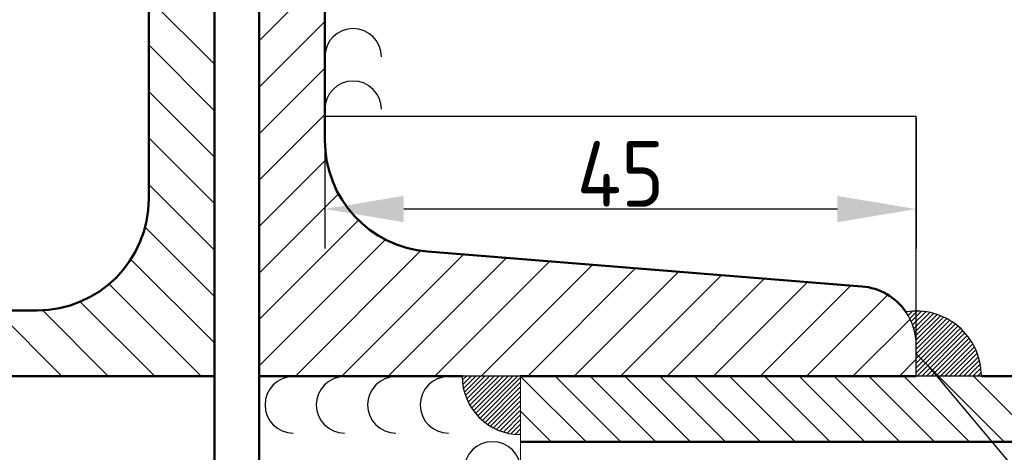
# Model space of a CAD drawing. Header units: millimetres. Extents: x -187295 to -99325, y -133089 to -73689.
# Tile 15 of 34: x -148067 to -144321, y -122814 to -121167. Entities that reach past the tile are written whole.
import ezdxf

# ---------------------------------------------------------------- set-up
doc = ezdxf.new("R2010")
doc.units = ezdxf.units.MM
doc.header["$LTSCALE"] = 50
doc.linetypes.add('CENTER', pattern=[7, 4, -1, 1, -1])
doc.layers.add('AM_0', color=7, linetype='Continuous', lineweight=50)
doc.layers.add('OSIE', color=1, linetype='CENTER', lineweight=9)
doc.layers.add('KOSMETYKA', color=7, linetype='Continuous')
doc.styles.get("Standard").update_dxf_attribs({"font": 'ISOCP.SHX'})

msp = doc.modelspace()

# ---------------------------------------------------------------- linework, layer by layer
at = {"color": 3}
for p, q in [((-147325.954, -122524.14), (-147325.954, -120424.14)), ((-147155.954, -121247.808), (-146905.954, -120997.808)), ((-147325.954, -121336.986), (-147575.954, -121086.986)), ((-147155.954, -121424.585), (-146905.954, -121174.585)), ((-147325.954, -121513.763), (-147575.954, -121263.763)), ((-147155.954, -121601.362), (-146905.954, -121351.362)), ((-147325.954, -121690.539), (-147575.954, -121440.539)), ((-147155.954, -121778.138), (-146905.954, -121528.138)), ((-144655.954, -122524.14), (-144655.954, -121534.14)), ((-147325.954, -121867.316), (-147575.954, -121617.316)), ((-147155.954, -121954.915), (-146899.812, -121698.773)), ((-147325.954, -122044.093), (-147577.114, -121792.933)), ((-147155.954, -122131.692), (-146854.235, -121829.973)), ((-147155.954, -122308.469), (-146778.113, -121930.627)), ((-147325.954, -122220.869), (-147589.859, -121956.964)), ((-147155.954, -122485.245), (-146675.401, -122004.692)), ((-147018.072, -122524.14), (-146541.395, -122047.463)), ((-147325.954, -122397.646), (-147643.917, -122079.683)), ((-146841.296, -122524.14), (-146378.493, -122061.337)), ((-146664.519, -122524.14), (-146214.81, -122074.432)), ((-146487.742, -122524.14), (-146051.128, -122087.526)), ((-146310.966, -122524.14), (-145887.446, -122100.621)), ((-146134.189, -122524.14), (-145723.764, -122113.715)), ((-145957.412, -122524.14), (-145560.082, -122126.81)), ((-145780.636, -122524.14), (-145396.4, -122139.905)), ((-145603.859, -122524.14), (-145232.718, -122152.999)), ((-147376.237, -122524.14), (-147726.628, -122173.748)), ((-145427.082, -122524.14), (-145069.036, -122166.094)), ((-145250.305, -122524.14), (-144905.353, -122179.188)), ((-145073.529, -122524.14), (-144764.02, -122214.632)), ((-147553.013, -122524.14), (-147836.233, -122240.921)), ((-147906.567, -122524.14), (-148156.567, -122274.14)), ((-147729.79, -122524.14), (-147980.293, -122273.638)), ((-144896.752, -122524.14), (-144679.422, -122306.81)), ((-144693.575, -122282.303), (-144690, -122278.728)), ((-144686.78, -122293.186), (-144670.393, -122276.799)), ((-144680.528, -122304.612), (-144652.321, -122276.404)), ((-144674.848, -122316.609), (-144635.465, -122277.226)), ((-144669.776, -122329.214), (-144619.618, -122279.056)), ((-144665.362, -122342.478), (-144604.634, -122281.751)), ((-144661.67, -122356.464), (-144590.41, -122285.204)), ((-144658.788, -122371.26), (-144576.867, -122289.339)), ((-144656.834, -122386.983), (-144563.946, -122294.095)), ((-144655.975, -122403.802), (-144551.599, -122299.426)), ((-144655.954, -122421.459), (-144539.792, -122305.296)), ((-144655.954, -122439.136), (-144528.495, -122311.677)), ((-144655.954, -122456.814), (-144517.687, -122318.547)), ((-144655.954, -122474.492), (-144507.351, -122325.889)), ((-144655.954, -122492.169), (-144497.476, -122333.691)), ((-144655.954, -122509.847), (-144488.052, -122341.945)), ((-144652.57, -122524.14), (-144479.075, -122350.646)), ((-144634.892, -122524.14), (-144470.545, -122359.793)), ((-144617.214, -122524.14), (-144462.464, -122369.39)), ((-144599.537, -122524.14), (-144454.837, -122379.44)), ((-144655.954, -122524.14), (-144655.954, -122406.859)), ((-144581.859, -122524.14), (-144447.674, -122389.955)), ((-144564.181, -122524.14), (-144440.989, -122400.948)), ((-144546.504, -122524.14), (-144434.801, -122412.437)), ((-144719.975, -122524.14), (-144655.954, -122460.119)), ((-144320.912, -122774.14), (-144655.954, -122439.099)), ((-144528.826, -122524.14), (-144429.133, -122424.447)), ((-144511.148, -122524.14), (-144424.017, -122437.009)), ((-144493.471, -122524.14), (-144419.493, -122450.163)), ((-144475.793, -122524.14), (-144415.611, -122463.959)), ((-144458.115, -122524.14), (-144412.438, -122478.463)), ((-144440.438, -122524.14), (-144410.061, -122493.763)), ((-146383.089, -122539.925), (-146367.304, -122524.14)), ((-146381.374, -122555.889), (-146349.626, -122524.14)), ((-146378.689, -122570.881), (-146331.948, -122524.14)), ((-146375.162, -122585.032), (-146314.271, -122524.14)), ((-146370.89, -122598.437), (-146296.593, -122524.14)), ((-146365.941, -122611.166), (-146278.915, -122524.14)), ((-146360.368, -122623.271), (-146261.238, -122524.14)), ((-146354.213, -122634.793), (-146243.56, -122524.14)), ((-146347.504, -122645.762), (-146225.882, -122524.14)), ((-146340.266, -122656.202), (-146208.205, -122524.14)), ((-146332.514, -122666.127), (-146190.527, -122524.14)), ((-146324.258, -122675.549), (-146172.849, -122524.14)), ((-146315.505, -122684.474), (-146160.954, -122529.923)), ((-145911.903, -122774.14), (-146160.954, -122525.089)), ((-145779.32, -122774.14), (-146029.32, -122524.14)), ((-145646.738, -122774.14), (-145896.738, -122524.14)), ((-145514.155, -122774.14), (-145764.155, -122524.14)), ((-145381.573, -122774.14), (-145631.573, -122524.14)), ((-145248.99, -122774.14), (-145498.99, -122524.14)), ((-145116.408, -122774.14), (-145366.408, -122524.14)), ((-144983.825, -122774.14), (-145233.825, -122524.14)), ((-144851.243, -122774.14), (-145101.243, -122524.14)), ((-144718.66, -122774.14), (-144968.66, -122524.14)), ((-144586.077, -122774.14), (-144836.077, -122524.14)), ((-144453.495, -122774.14), (-144703.495, -122524.14)), ((-144188.33, -122774.14), (-144438.33, -122524.14)), ((-144422.76, -122524.14), (-144408.596, -122509.977)), ((-146306.255, -122692.902), (-146160.954, -122547.6)), ((-146296.505, -122700.829), (-146160.954, -122565.278)), ((-146286.245, -122708.247), (-146160.954, -122582.956)), ((-146275.461, -122715.141), (-146160.954, -122600.633)), ((-146264.133, -122721.49), (-146160.954, -122618.311)), ((-146252.234, -122727.268), (-146160.954, -122635.989)), ((-146239.726, -122732.438), (-146160.954, -122653.666)), ((-146226.561, -122736.952), (-146160.954, -122671.344)), ((-146044.485, -122774.14), (-146160.954, -122657.671)), ((-146212.677, -122740.745), (-146160.954, -122689.022)), ((-146197.989, -122743.734), (-146160.954, -122706.7)), ((-146182.379, -122745.802), (-146160.954, -122724.377)), ((-146165.684, -122746.785), (-146160.954, -122742.055))]:
    msp.add_line(p, q, dxfattribs=at)
msp.add_arc((-144880.954, -122406.859), 225, 0, 34.460981, dxfattribs=at)
at = {"layer": 'AM_0'}
for p, q in [((-147155.954, -120424.14), (-147155.954, -123301.349)), ((-147575.954, -121849.14), (-147575.954, -120474.14)), ((-147325.954, -120474.14), (-147325.954, -123301.349)), ((-146905.954, -121626.782), (-146905.954, -120474.14)), ((-144863.011, -122182.576), (-146514.846, -122050.429)), ((-152112.647, -122274.14), (-148000.954, -122274.14)), ((-148098.259, -122524.14), (-147325.954, -122524.14)), ((-146383.649, -122524.14), (-147155.954, -122524.14)), ((-144655.954, -122524.14), (-146160.954, -122524.14)), ((-143035.365, -122524.14), (-144408.191, -122524.14)), ((-142993.763, -122774.14), (-146160.954, -122774.14))]:
    msp.add_line(p, q, dxfattribs=at)
for centre, radius, start, end in [((-146480.954, -121626.782), 425, 180, 265.426079), ((-148000.954, -121849.14), 425, 270, 0), ((-144880.954, -122406.859), 225, 34.460981, 85.426079)]:
    msp.add_arc(centre, radius, start, end, dxfattribs=at)
at = {"layer": 'KOSMETYKA', "color": 3, "linetype": 'Continuous'}
msp.add_line((-146905.954, -121534.14), (-144655.954, -121534.14), dxfattribs=at)
at = {"layer": 'KOSMETYKA', "color": 3}
for p, q in [((-146905.954, -121540.39), (-146905.954, -122038.197)), ((-144655.954, -121540.39), (-144655.954, -122038.197)), ((-144955.954, -121888.197), (-146605.954, -121888.197)), ((-144611.741, -122483.312), (-142595.202, -124890.922)), ((-146160.954, -122524.14), (-146383.649, -122524.14)), ((-144408.191, -122524.14), (-144655.954, -122524.14))]:
    msp.add_line(p, q, dxfattribs=at)
for centre, radius, start, end in [((-146798.474, -121308.554), 107.48, 0, 180), ((-146798.474, -121508.554), 107.48, 0, 180), ((-144655.954, -122524.14), 247.763, 0, 99.170076), ((-147025.954, -122633.63), 107.48, 90, 270), ((-146830.954, -122633.63), 107.48, 90, 270), ((-146635.954, -122633.63), 107.48, 90, 270), ((-146435.954, -122633.63), 107.48, 90, 270), ((-146160.954, -122524.14), 222.695, 180, 270), ((-146268.434, -122881.152), 107.48, 0, 180)]:
    msp.add_arc(centre, radius, start, end, dxfattribs=at)
for points in [[(-146605.954, -121838.197), (-146605.954, -121938.197), (-146905.954, -121888.197)], [(-144955.954, -121838.197), (-144955.954, -121938.197), (-144655.954, -121888.197)]]:
    msp.add_solid(points, dxfattribs=at)
at = {"layer": 'OSIE', "color": 3, "linetype": 'Continuous'}
for p, q in [((-147155.954, -120474.14), (-147155.954, -123301.349)), ((-146160.954, -122524.14), (-146160.954, -122746.835)), ((-146160.954, -122746.835), (-146160.954, -123345.975))]:
    msp.add_line(p, q, dxfattribs=at)

# ---------------------------------------------------------------- texts
at = {"layer": 'KOSMETYKA', "color": 3, "insert": (-145780.954, -121754.197), "char_height": 250, "attachment_point": 5}
msp.add_mtext('\\A1;45', dxfattribs=at)

doc.saveas('drawing.dxf')
